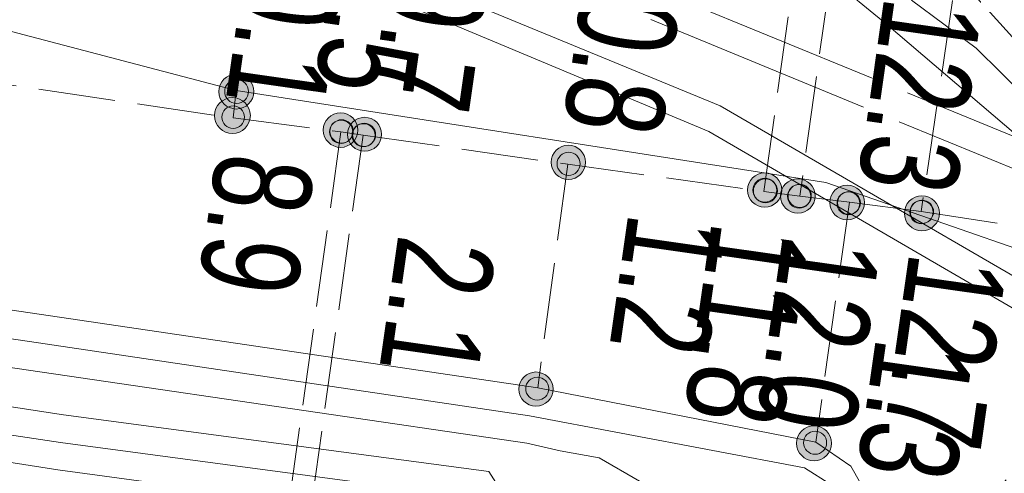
# Model space of a CAD drawing. Header units: metres. Extents: x -740 to 758, y -633 to 854.
# Tile 226 of 256: x -400.98 to -395.64, y 284.18 to 286.64. Entities that reach past the tile are written whole.
import ezdxf

# ---------------------------------------------------------------- set-up
doc = ezdxf.new("R2010")
doc.units = ezdxf.units.M
doc.header["$MEASUREMENT"] = 0
for name, pattern in [('1248_208', [1.456, 1.248, -0.208]), ('416_125', [0.5408, 0.416, -0.1248]), ('832_208', [1.04, 0.832, -0.208])]:
    doc.linetypes.add(name, pattern=pattern)
doc.layers.add('Strom.LOVION', color=7, linetype='Continuous')
doc.layers.add('StromBemass.LOVION', color=7, linetype='Continuous')
doc.styles.add('ERSTELLTER_STIL_1', font='arial.ttf')

msp = doc.modelspace()

# ---------------------------------------------------------------- hatches: boundary and pattern name
at = {"layer": 'StromBemass.LOVION', "linetype": 'Continuous', "lineweight": 13}
for points in [[(-399.7346, 286.1919), (-399.7276, 286.2015), (-399.7219, 286.2119), (-399.7176, 286.223), (-399.7147, 286.2345), (-399.7132, 286.2463), (-399.7133, 286.2581), (-399.7148, 286.2699), (-399.7178, 286.2814), (-399.7222, 286.2924), (-399.7279, 286.3028), (-399.7349, 286.3124), (-399.7431, 286.321), (-399.7523, 286.3286), (-399.7623, 286.3349), (-399.7731, 286.3399), (-399.7844, 286.3436), (-399.7961, 286.3458), (-399.8079, 286.3465), (-399.8198, 286.3457), (-399.8314, 286.3434), (-399.8427, 286.3397), (-399.8534, 286.3346), (-399.8634, 286.3282), (-399.8726, 286.3206), (-399.8807, 286.3119), (-399.8876, 286.3023), (-399.8933, 286.2919), (-399.8976, 286.2808), (-399.9006, 286.2693), (-399.902, 286.2575), (-399.902, 286.2457), (-399.9004, 286.2339), (-399.8975, 286.2224), (-399.8931, 286.2114), (-399.8873, 286.201), (-399.8803, 286.1914), (-399.8721, 286.1828), (-399.863, 286.1752), (-399.8529, 286.1689), (-399.8421, 286.1639), (-399.8308, 286.1602), (-399.8192, 286.158), (-399.8073, 286.1573), (-399.7955, 286.1581), (-399.7838, 286.1604), (-399.7725, 286.1641), (-399.7618, 286.1692), (-399.7518, 286.1756), (-399.7427, 286.1832)], [(-399.7561, 286.2113), (-399.7514, 286.2179), (-399.7475, 286.225), (-399.7446, 286.2326), (-399.7426, 286.2404), (-399.7416, 286.2485), (-399.7416, 286.2566), (-399.7426, 286.2646), (-399.7447, 286.2724), (-399.7477, 286.28), (-399.7516, 286.287), (-399.7564, 286.2936), (-399.762, 286.2995), (-399.7682, 286.3046), (-399.7751, 286.3089), (-399.7824, 286.3124), (-399.7901, 286.3148), (-399.7981, 286.3163), (-399.8062, 286.3168), (-399.8143, 286.3163), (-399.8222, 286.3147), (-399.8299, 286.3122), (-399.8372, 286.3087), (-399.8441, 286.3044), (-399.8503, 286.2992), (-399.8558, 286.2933), (-399.8606, 286.2867), (-399.8644, 286.2796), (-399.8674, 286.272), (-399.8694, 286.2642), (-399.8704, 286.2561), (-399.8704, 286.248), (-399.8693, 286.24), (-399.8673, 286.2322), (-399.8643, 286.2246), (-399.8603, 286.2175), (-399.8556, 286.211), (-399.85, 286.2051), (-399.8437, 286.2), (-399.8369, 286.1957), (-399.8295, 286.1922), (-399.8218, 286.1897), (-399.8139, 286.1883), (-399.8058, 286.1878), (-399.7977, 286.1883), (-399.7897, 286.1899), (-399.782, 286.1924), (-399.7747, 286.1959), (-399.7679, 286.2002), (-399.7617, 286.2054)], [(-399.7536, 286.0603), (-399.7465, 286.0702), (-399.7406, 286.0809), (-399.7362, 286.0923), (-399.7332, 286.1041), (-399.7317, 286.1162), (-399.7317, 286.1284), (-399.7333, 286.1405), (-399.7364, 286.1523), (-399.7409, 286.1636), (-399.7468, 286.1743), (-399.754, 286.1841), (-399.7624, 286.193), (-399.7718, 286.2007), (-399.7821, 286.2072), (-399.7932, 286.2124), (-399.8048, 286.2161), (-399.8168, 286.2184), (-399.8289, 286.2191), (-399.8411, 286.2183), (-399.8531, 286.216), (-399.8647, 286.2122), (-399.8757, 286.2069), (-399.886, 286.2004), (-399.8954, 286.1926), (-399.9037, 286.1836), (-399.9108, 286.1737), (-399.9167, 286.163), (-399.9211, 286.1517), (-399.9241, 286.1399), (-399.9256, 286.1278), (-399.9256, 286.1156), (-399.924, 286.1035), (-399.9209, 286.0917), (-399.9164, 286.0803), (-399.9105, 286.0697), (-399.9033, 286.0598), (-399.8949, 286.051), (-399.8855, 286.0432), (-399.8752, 286.0367), (-399.8641, 286.0315), (-399.8525, 286.0278), (-399.8405, 286.0256), (-399.8283, 286.0248), (-399.8162, 286.0256), (-399.8042, 286.028), (-399.7926, 286.0318), (-399.7816, 286.037), (-399.7713, 286.0436), (-399.7619, 286.0514)], [(-399.7777, 286.0741), (-399.7732, 286.0803), (-399.7695, 286.0871), (-399.7667, 286.0942), (-399.7648, 286.1017), (-399.7639, 286.1093), (-399.7639, 286.117), (-399.7649, 286.1246), (-399.7668, 286.1321), (-399.7697, 286.1392), (-399.7734, 286.1459), (-399.778, 286.1521), (-399.7832, 286.1577), (-399.7892, 286.1626), (-399.7957, 286.1667), (-399.8026, 286.1699), (-399.8099, 286.1723), (-399.8175, 286.1737), (-399.8252, 286.1741), (-399.8328, 286.1736), (-399.8404, 286.1722), (-399.8477, 286.1698), (-399.8546, 286.1665), (-399.8611, 286.1623), (-399.867, 286.1574), (-399.8722, 286.1518), (-399.8767, 286.1456), (-399.8804, 286.1388), (-399.8832, 286.1317), (-399.8851, 286.1242), (-399.886, 286.1166), (-399.886, 286.1089), (-399.885, 286.1013), (-399.8831, 286.0939), (-399.8802, 286.0867), (-399.8765, 286.08), (-399.872, 286.0738), (-399.8667, 286.0682), (-399.8608, 286.0634), (-399.8543, 286.0593), (-399.8473, 286.056), (-399.84, 286.0537), (-399.8324, 286.0522), (-399.8248, 286.0518), (-399.8171, 286.0523), (-399.8096, 286.0538), (-399.8023, 286.0562), (-399.7953, 286.0594), (-399.7889, 286.0636), (-399.7829, 286.0685)], [(-399.7777, 286.0741), (-399.7732, 286.0803), (-399.7695, 286.0871), (-399.7667, 286.0942), (-399.7648, 286.1017), (-399.7639, 286.1093), (-399.7639, 286.117), (-399.7649, 286.1246), (-399.7668, 286.1321), (-399.7697, 286.1392), (-399.7734, 286.1459), (-399.778, 286.1521), (-399.7832, 286.1577), (-399.7892, 286.1626), (-399.7957, 286.1667), (-399.8026, 286.1699), (-399.8099, 286.1723), (-399.8175, 286.1737), (-399.8252, 286.1741), (-399.8328, 286.1736), (-399.8404, 286.1722), (-399.8477, 286.1698), (-399.8546, 286.1665), (-399.8611, 286.1623), (-399.867, 286.1574), (-399.8722, 286.1518), (-399.8767, 286.1456), (-399.8804, 286.1388), (-399.8832, 286.1317), (-399.8851, 286.1242), (-399.886, 286.1166), (-399.886, 286.1089), (-399.885, 286.1013), (-399.8831, 286.0939), (-399.8802, 286.0867), (-399.8765, 286.08), (-399.872, 286.0738), (-399.8667, 286.0682), (-399.8608, 286.0634), (-399.8543, 286.0593), (-399.8473, 286.056), (-399.84, 286.0537), (-399.8324, 286.0522), (-399.8248, 286.0518), (-399.8171, 286.0523), (-399.8096, 286.0538), (-399.8023, 286.0562), (-399.7953, 286.0594), (-399.7889, 286.0636), (-399.7829, 286.0685)], [(-399.17, 285.9835), (-399.1631, 285.993), (-399.1575, 286.0034), (-399.1532, 286.0143), (-399.1503, 286.0258), (-399.1488, 286.0374), (-399.1489, 286.0492), (-399.1504, 286.0609), (-399.1533, 286.0723), (-399.1577, 286.0832), (-399.1634, 286.0935), (-399.1704, 286.103), (-399.1785, 286.1116), (-399.1876, 286.1191), (-399.1975, 286.1253), (-399.2082, 286.1303), (-399.2194, 286.1339), (-399.231, 286.1361), (-399.2427, 286.1368), (-399.2545, 286.136), (-399.266, 286.1338), (-399.2772, 286.1301), (-399.2879, 286.1251), (-399.2978, 286.1187), (-399.3068, 286.1112), (-399.3149, 286.1026), (-399.3218, 286.093), (-399.3274, 286.0827), (-399.3317, 286.0717), (-399.3346, 286.0603), (-399.336, 286.0486), (-399.336, 286.0368), (-399.3345, 286.0252), (-399.3315, 286.0138), (-399.3271, 286.0028), (-399.3214, 285.9925), (-399.3145, 285.983), (-399.3064, 285.9745), (-399.2973, 285.967), (-399.2873, 285.9607), (-399.2767, 285.9557), (-399.2655, 285.9521), (-399.2539, 285.95), (-399.2421, 285.9493), (-399.2304, 285.95), (-399.2188, 285.9523), (-399.2076, 285.956), (-399.197, 285.961), (-399.1871, 285.9674), (-399.178, 285.9749)], [(-399.1911, 285.9937), (-399.1865, 286.0001), (-399.1827, 286.007), (-399.1798, 286.0144), (-399.1778, 286.022), (-399.1769, 286.0299), (-399.1769, 286.0378), (-399.1779, 286.0456), (-399.1799, 286.0533), (-399.1828, 286.0606), (-399.1867, 286.0675), (-399.1913, 286.0739), (-399.1968, 286.0796), (-399.2029, 286.0847), (-399.2096, 286.0889), (-399.2167, 286.0922), (-399.2242, 286.0946), (-399.232, 286.0961), (-399.2399, 286.0966), (-399.2478, 286.096), (-399.2555, 286.0945), (-399.263, 286.0921), (-399.2702, 286.0887), (-399.2768, 286.0844), (-399.2829, 286.0794), (-399.2883, 286.0736), (-399.2929, 286.0672), (-399.2967, 286.0602), (-399.2996, 286.0529), (-399.3015, 286.0452), (-399.3025, 286.0374), (-399.3025, 286.0295), (-399.3015, 286.0216), (-399.2995, 286.014), (-399.2965, 286.0067), (-399.2927, 285.9998), (-399.288, 285.9934), (-399.2826, 285.9876), (-399.2765, 285.9826), (-399.2698, 285.9784), (-399.2627, 285.9751), (-399.2551, 285.9726), (-399.2474, 285.9712), (-399.2395, 285.9707), (-399.2316, 285.9712), (-399.2238, 285.9727), (-399.2163, 285.9752), (-399.2092, 285.9786), (-399.2025, 285.9829), (-399.1965, 285.9879)], [(-399.188, 285.9955), (-399.1834, 286.0019), (-399.1796, 286.0089), (-399.1767, 286.0163), (-399.1747, 286.024), (-399.1737, 286.0319), (-399.1738, 286.0399), (-399.1748, 286.0477), (-399.1768, 286.0554), (-399.1797, 286.0628), (-399.1836, 286.0698), (-399.1883, 286.0762), (-399.1937, 286.082), (-399.1999, 286.087), (-399.2066, 286.0913), (-399.2138, 286.0946), (-399.2214, 286.097), (-399.2292, 286.0985), (-399.2371, 286.099), (-399.2451, 286.0985), (-399.2529, 286.0969), (-399.2604, 286.0945), (-399.2676, 286.0911), (-399.2743, 286.0868), (-399.2804, 286.0817), (-399.2858, 286.0759), (-399.2905, 286.0694), (-399.2943, 286.0625), (-399.2972, 286.055), (-399.2992, 286.0473), (-399.3001, 286.0395), (-399.3001, 286.0315), (-399.2991, 286.0236), (-399.2971, 286.0159), (-399.2941, 286.0085), (-399.2903, 286.0016), (-399.2856, 285.9952), (-399.2801, 285.9894), (-399.274, 285.9843), (-399.2673, 285.9801), (-399.26, 285.9767), (-399.2525, 285.9743), (-399.2447, 285.9728), (-399.2367, 285.9724), (-399.2288, 285.9729), (-399.221, 285.9744), (-399.2134, 285.9769), (-399.2063, 285.9803), (-399.1996, 285.9846), (-399.1934, 285.9897)], [(-399.0407, 285.9614), (-399.0339, 285.9708), (-399.0284, 285.981), (-399.0242, 285.9918), (-399.0213, 286.003), (-399.0199, 286.0145), (-399.0199, 286.0261), (-399.0214, 286.0375), (-399.0243, 286.0487), (-399.0286, 286.0595), (-399.0342, 286.0696), (-399.0411, 286.079), (-399.049, 286.0874), (-399.058, 286.0947), (-399.0678, 286.1009), (-399.0783, 286.1058), (-399.0893, 286.1094), (-399.1007, 286.1115), (-399.1122, 286.1122), (-399.1238, 286.1114), (-399.1352, 286.1092), (-399.1462, 286.1056), (-399.1566, 286.1006), (-399.1664, 286.0944), (-399.1753, 286.087), (-399.1832, 286.0785), (-399.1899, 286.0691), (-399.1955, 286.059), (-399.1997, 286.0482), (-399.2026, 286.037), (-399.204, 286.0255), (-399.2039, 286.0139), (-399.2024, 286.0024), (-399.1995, 285.9912), (-399.1952, 285.9805), (-399.1896, 285.9703), (-399.1828, 285.961), (-399.1748, 285.9526), (-399.1659, 285.9452), (-399.1561, 285.939), (-399.1456, 285.9341), (-399.1346, 285.9306), (-399.1232, 285.9285), (-399.1116, 285.9278), (-399.1001, 285.9285), (-399.0887, 285.9307), (-399.0777, 285.9344), (-399.0673, 285.9393), (-399.0575, 285.9456), (-399.0486, 285.953)], [(-399.0698, 285.9759), (-399.0652, 285.9822), (-399.0615, 285.9891), (-399.0586, 285.9963), (-399.0567, 286.0039), (-399.0558, 286.0117), (-399.0558, 286.0195), (-399.0568, 286.0273), (-399.0588, 286.0348), (-399.0617, 286.0421), (-399.0655, 286.0489), (-399.0701, 286.0552), (-399.0754, 286.0609), (-399.0815, 286.0659), (-399.0881, 286.07), (-399.0952, 286.0734), (-399.1026, 286.0757), (-399.1103, 286.0772), (-399.1181, 286.0777), (-399.1259, 286.0771), (-399.1336, 286.0756), (-399.141, 286.0732), (-399.1481, 286.0699), (-399.1547, 286.0656), (-399.1607, 286.0606), (-399.166, 286.0549), (-399.1706, 286.0486), (-399.1743, 286.0417), (-399.1772, 286.0344), (-399.1791, 286.0269), (-399.1801, 286.0191), (-399.18, 286.0113), (-399.179, 286.0035), (-399.1771, 285.996), (-399.1742, 285.9887), (-399.1704, 285.9819), (-399.1658, 285.9756), (-399.1604, 285.9699), (-399.1543, 285.9649), (-399.1477, 285.9607), (-399.1406, 285.9574), (-399.1332, 285.955), (-399.1255, 285.9536), (-399.1177, 285.9531), (-399.1099, 285.9537), (-399.1022, 285.9551), (-399.0948, 285.9576), (-399.0877, 285.9609), (-399.0812, 285.9651), (-399.0751, 285.9701)], [(-399.0666, 285.9776), (-399.062, 285.984), (-399.0582, 285.9909), (-399.0554, 285.9982), (-399.0534, 286.0059), (-399.0525, 286.0137), (-399.0525, 286.0216), (-399.0535, 286.0294), (-399.0555, 286.037), (-399.0584, 286.0444), (-399.0622, 286.0513), (-399.0669, 286.0576), (-399.0723, 286.0634), (-399.0784, 286.0684), (-399.0851, 286.0726), (-399.0922, 286.0759), (-399.0997, 286.0783), (-399.1075, 286.0798), (-399.1154, 286.0802), (-399.1232, 286.0797), (-399.131, 286.0782), (-399.1385, 286.0758), (-399.1456, 286.0724), (-399.1522, 286.0681), (-399.1583, 286.0631), (-399.1637, 286.0573), (-399.1683, 286.0509), (-399.1721, 286.044), (-399.1749, 286.0367), (-399.1769, 286.029), (-399.1778, 286.0212), (-399.1778, 286.0133), (-399.1768, 286.0055), (-399.1748, 285.9978), (-399.1719, 285.9905), (-399.1681, 285.9836), (-399.1634, 285.9773), (-399.158, 285.9715), (-399.1519, 285.9665), (-399.1452, 285.9623), (-399.1381, 285.959), (-399.1306, 285.9566), (-399.1228, 285.9551), (-399.1149, 285.9546), (-399.1071, 285.9552), (-399.0993, 285.9567), (-399.0918, 285.9591), (-399.0847, 285.9625), (-399.0781, 285.9668), (-399.072, 285.9718)], [(-397.9357, 285.8089), (-397.9289, 285.8184), (-397.9233, 285.8287), (-397.919, 285.8396), (-397.9161, 285.8509), (-397.9147, 285.8625), (-397.9147, 285.8742), (-397.9162, 285.8858), (-397.9192, 285.8971), (-397.9235, 285.908), (-397.9292, 285.9182), (-397.9361, 285.9276), (-397.9441, 285.9361), (-397.9532, 285.9436), (-397.9631, 285.9498), (-397.9736, 285.9547), (-397.9848, 285.9583), (-397.9963, 285.9605), (-398.0079, 285.9612), (-398.0196, 285.9604), (-398.0311, 285.9582), (-398.0422, 285.9545), (-398.0528, 285.9495), (-398.0626, 285.9432), (-398.0716, 285.9357), (-398.0796, 285.9272), (-398.0864, 285.9177), (-398.092, 285.9074), (-398.0963, 285.8965), (-398.0991, 285.8852), (-398.1006, 285.8736), (-398.1005, 285.8619), (-398.099, 285.8503), (-398.0961, 285.839), (-398.0918, 285.8281), (-398.0861, 285.8179), (-398.0792, 285.8085), (-398.0712, 285.8), (-398.0621, 285.7926), (-398.0522, 285.7863), (-398.0416, 285.7814), (-398.0305, 285.7778), (-398.019, 285.7757), (-398.0073, 285.775), (-397.9957, 285.7757), (-397.9842, 285.778), (-397.9731, 285.7816), (-397.9625, 285.7866), (-397.9527, 285.7929), (-397.9437, 285.8004)], [(-397.9577, 285.82), (-397.953, 285.8264), (-397.9493, 285.8333), (-397.9464, 285.8406), (-397.9445, 285.8483), (-397.9435, 285.8561), (-397.9435, 285.864), (-397.9445, 285.8718), (-397.9465, 285.8795), (-397.9494, 285.8868), (-397.9533, 285.8937), (-397.9579, 285.9), (-397.9633, 285.9058), (-397.9694, 285.9108), (-397.9761, 285.915), (-397.9832, 285.9183), (-397.9908, 285.9207), (-397.9985, 285.9222), (-398.0064, 285.9227), (-398.0142, 285.9221), (-398.022, 285.9206), (-398.0295, 285.9182), (-398.0366, 285.9148), (-398.0433, 285.9105), (-398.0493, 285.9055), (-398.0547, 285.8997), (-398.0593, 285.8933), (-398.0631, 285.8864), (-398.066, 285.8791), (-398.0679, 285.8714), (-398.0689, 285.8636), (-398.0688, 285.8557), (-398.0678, 285.8479), (-398.0658, 285.8403), (-398.0629, 285.8329), (-398.0591, 285.826), (-398.0544, 285.8197), (-398.049, 285.8139), (-398.0429, 285.8089), (-398.0363, 285.8047), (-398.0291, 285.8014), (-398.0216, 285.799), (-398.0138, 285.7975), (-398.006, 285.7971), (-397.9981, 285.7976), (-397.9904, 285.7991), (-397.9829, 285.8015), (-397.9757, 285.8049), (-397.9691, 285.8092), (-397.963, 285.8142)], [(-397.9577, 285.82), (-397.953, 285.8264), (-397.9493, 285.8333), (-397.9464, 285.8406), (-397.9445, 285.8483), (-397.9435, 285.8561), (-397.9435, 285.864), (-397.9445, 285.8718), (-397.9465, 285.8795), (-397.9494, 285.8868), (-397.9533, 285.8937), (-397.9579, 285.9), (-397.9633, 285.9058), (-397.9694, 285.9108), (-397.9761, 285.915), (-397.9832, 285.9183), (-397.9908, 285.9207), (-397.9985, 285.9222), (-398.0064, 285.9227), (-398.0142, 285.9221), (-398.022, 285.9206), (-398.0295, 285.9182), (-398.0366, 285.9148), (-398.0433, 285.9105), (-398.0493, 285.9055), (-398.0547, 285.8997), (-398.0593, 285.8933), (-398.0631, 285.8864), (-398.066, 285.8791), (-398.0679, 285.8714), (-398.0689, 285.8636), (-398.0688, 285.8557), (-398.0678, 285.8479), (-398.0658, 285.8403), (-398.0629, 285.8329), (-398.0591, 285.826), (-398.0544, 285.8197), (-398.049, 285.8139), (-398.0429, 285.8089), (-398.0363, 285.8047), (-398.0291, 285.8014), (-398.0216, 285.799), (-398.0138, 285.7975), (-398.006, 285.7971), (-397.9981, 285.7976), (-397.9904, 285.7991), (-397.9829, 285.8015), (-397.9757, 285.8049), (-397.9691, 285.8092), (-397.963, 285.8142)], [(-396.8714, 285.6581), (-396.8646, 285.6676), (-396.859, 285.6778), (-396.8547, 285.6887), (-396.8519, 285.7001), (-396.8504, 285.7117), (-396.8505, 285.7234), (-396.852, 285.735), (-396.8549, 285.7463), (-396.8593, 285.7571), (-396.8649, 285.7674), (-396.8718, 285.7768), (-396.8799, 285.7853), (-396.8889, 285.7927), (-396.8988, 285.799), (-396.9094, 285.8039), (-396.9205, 285.8075), (-396.932, 285.8097), (-396.9437, 285.8104), (-396.9554, 285.8096), (-396.9668, 285.8074), (-396.978, 285.8037), (-396.9885, 285.7987), (-396.9984, 285.7924), (-397.0074, 285.7849), (-397.0153, 285.7764), (-397.0222, 285.7669), (-397.0278, 285.7566), (-397.0321, 285.7457), (-397.0349, 285.7344), (-397.0364, 285.7228), (-397.0363, 285.7111), (-397.0348, 285.6995), (-397.0319, 285.6882), (-397.0275, 285.6773), (-397.0219, 285.6671), (-397.015, 285.6576), (-397.0069, 285.6491), (-396.9979, 285.6417), (-396.988, 285.6355), (-396.9774, 285.6305), (-396.9663, 285.6269), (-396.9548, 285.6248), (-396.9431, 285.6241), (-396.9314, 285.6249), (-396.9199, 285.6271), (-396.9088, 285.6307), (-396.8983, 285.6358), (-396.8884, 285.6421), (-396.8794, 285.6495)], [(-396.8922, 285.6754), (-396.8875, 285.682), (-396.8835, 285.6891), (-396.8806, 285.6967), (-396.8786, 285.7047), (-396.8776, 285.7128), (-396.8776, 285.7209), (-396.8786, 285.729), (-396.8807, 285.7369), (-396.8837, 285.7445), (-396.8877, 285.7517), (-396.8925, 285.7583), (-396.8981, 285.7642), (-396.9044, 285.7694), (-396.9113, 285.7737), (-396.9187, 285.7772), (-396.9265, 285.7797), (-396.9345, 285.7812), (-396.9427, 285.7817), (-396.9508, 285.7811), (-396.9589, 285.7796), (-396.9666, 285.777), (-396.974, 285.7735), (-396.9809, 285.7691), (-396.9871, 285.7639), (-396.9927, 285.7579), (-396.9975, 285.7513), (-397.0014, 285.7441), (-397.0044, 285.7365), (-397.0064, 285.7286), (-397.0074, 285.7205), (-397.0074, 285.7124), (-397.0063, 285.7043), (-397.0043, 285.6964), (-397.0012, 285.6888), (-396.9973, 285.6816), (-396.9925, 285.675), (-396.9868, 285.6691), (-396.9805, 285.6639), (-396.9736, 285.6596), (-396.9662, 285.6561), (-396.9584, 285.6536), (-396.9504, 285.6521), (-396.9423, 285.6516), (-396.9341, 285.6522), (-396.9261, 285.6537), (-396.9183, 285.6563), (-396.911, 285.6598), (-396.9041, 285.6642), (-396.8978, 285.6694)], [(-396.8894, 285.6718), (-396.8846, 285.6784), (-396.8807, 285.6856), (-396.8777, 285.6932), (-396.8757, 285.7011), (-396.8747, 285.7092), (-396.8747, 285.7174), (-396.8758, 285.7254), (-396.8778, 285.7333), (-396.8808, 285.7409), (-396.8848, 285.7481), (-396.8896, 285.7547), (-396.8952, 285.7606), (-396.9015, 285.7658), (-396.9084, 285.7701), (-396.9158, 285.7736), (-396.9236, 285.7761), (-396.9316, 285.7776), (-396.9398, 285.7781), (-396.9479, 285.7775), (-396.9559, 285.776), (-396.9637, 285.7734), (-396.971, 285.7699), (-396.9779, 285.7655), (-396.9842, 285.7603), (-396.9898, 285.7543), (-396.9945, 285.7477), (-396.9984, 285.7405), (-397.0014, 285.7329), (-397.0034, 285.725), (-397.0044, 285.7169), (-397.0044, 285.7088), (-397.0034, 285.7007), (-397.0013, 285.6928), (-396.9983, 285.6852), (-396.9943, 285.6781), (-396.9895, 285.6715), (-396.9839, 285.6655), (-396.9776, 285.6604), (-396.9707, 285.656), (-396.9633, 285.6526), (-396.9555, 285.6501), (-396.9475, 285.6486), (-396.9393, 285.6481), (-396.9312, 285.6486), (-396.9232, 285.6502), (-396.9154, 285.6527), (-396.9081, 285.6562), (-396.9012, 285.6606), (-396.8949, 285.6658)], [(-396.6912, 285.6258), (-396.6843, 285.6353), (-396.6787, 285.6456), (-396.6744, 285.6566), (-396.6715, 285.668), (-396.6701, 285.6797), (-396.6701, 285.6915), (-396.6716, 285.7031), (-396.6746, 285.7145), (-396.679, 285.7255), (-396.6847, 285.7358), (-396.6916, 285.7453), (-396.6997, 285.7538), (-396.7088, 285.7613), (-396.7188, 285.7676), (-396.7294, 285.7725), (-396.7406, 285.7761), (-396.7522, 285.7783), (-396.7639, 285.779), (-396.7757, 285.7782), (-396.7873, 285.776), (-396.7984, 285.7723), (-396.8091, 285.7673), (-396.819, 285.7609), (-396.828, 285.7534), (-396.8361, 285.7448), (-396.843, 285.7353), (-396.8486, 285.7249), (-396.8529, 285.714), (-396.8558, 285.7025), (-396.8572, 285.6909), (-396.8572, 285.6791), (-396.8557, 285.6674), (-396.8527, 285.656), (-396.8483, 285.6451), (-396.8426, 285.6348), (-396.8357, 285.6253), (-396.8276, 285.6167), (-396.8185, 285.6093), (-396.8085, 285.603), (-396.7979, 285.598), (-396.7867, 285.5944), (-396.7751, 285.5922), (-396.7633, 285.5915), (-396.7516, 285.5923), (-396.74, 285.5946), (-396.7289, 285.5982), (-396.7182, 285.6033), (-396.7083, 285.6096), (-396.6993, 285.6172)], [(-396.7073, 285.6431), (-396.7026, 285.6496), (-396.6988, 285.6566), (-396.6959, 285.6641), (-396.6939, 285.6718), (-396.693, 285.6797), (-396.693, 285.6877), (-396.694, 285.6957), (-396.696, 285.7034), (-396.699, 285.7108), (-396.7029, 285.7178), (-396.7076, 285.7242), (-396.7131, 285.73), (-396.7192, 285.7351), (-396.726, 285.7394), (-396.7332, 285.7428), (-396.7408, 285.7452), (-396.7487, 285.7467), (-396.7567, 285.7471), (-396.7646, 285.7466), (-396.7725, 285.7451), (-396.7801, 285.7426), (-396.7873, 285.7392), (-396.794, 285.7349), (-396.8002, 285.7298), (-396.8056, 285.7239), (-396.8103, 285.7174), (-396.8141, 285.7104), (-396.817, 285.703), (-396.819, 285.6952), (-396.82, 285.6873), (-396.8199, 285.6793), (-396.8189, 285.6714), (-396.8169, 285.6637), (-396.8139, 285.6563), (-396.8101, 285.6493), (-396.8053, 285.6428), (-396.7999, 285.637), (-396.7937, 285.6319), (-396.7869, 285.6277), (-396.7797, 285.6243), (-396.7721, 285.6219), (-396.7642, 285.6204), (-396.7563, 285.6199), (-396.7483, 285.6204), (-396.7404, 285.622), (-396.7329, 285.6245), (-396.7256, 285.6279), (-396.7189, 285.6322), (-396.7128, 285.6373)], [(-396.7051, 285.6456), (-396.7005, 285.652), (-396.6967, 285.659), (-396.6938, 285.6663), (-396.6919, 285.674), (-396.6909, 285.6818), (-396.6909, 285.6897), (-396.6919, 285.6976), (-396.6939, 285.7052), (-396.6969, 285.7125), (-396.7007, 285.7195), (-396.7054, 285.7258), (-396.7108, 285.7316), (-396.7169, 285.7366), (-396.7236, 285.7408), (-396.7307, 285.7441), (-396.7383, 285.7466), (-396.746, 285.748), (-396.7539, 285.7485), (-396.7618, 285.748), (-396.7695, 285.7465), (-396.7771, 285.744), (-396.7842, 285.7406), (-396.7909, 285.7364), (-396.7969, 285.7313), (-396.8023, 285.7255), (-396.8069, 285.7191), (-396.8107, 285.7122), (-396.8136, 285.7048), (-396.8155, 285.6972), (-396.8165, 285.6893), (-396.8165, 285.6814), (-396.8155, 285.6736), (-396.8135, 285.6659), (-396.8105, 285.6586), (-396.8067, 285.6517), (-396.8021, 285.6453), (-396.7966, 285.6396), (-396.7905, 285.6346), (-396.7838, 285.6303), (-396.7767, 285.627), (-396.7692, 285.6246), (-396.7614, 285.6231), (-396.7535, 285.6227), (-396.7456, 285.6232), (-396.7379, 285.6247), (-396.7304, 285.6271), (-396.7232, 285.6305), (-396.7166, 285.6348), (-396.7105, 285.6398)], [(-396.4233, 285.5898), (-396.4164, 285.5994), (-396.4107, 285.6098), (-396.4064, 285.6209), (-396.4034, 285.6324), (-396.402, 285.6442), (-396.402, 285.656), (-396.4036, 285.6678), (-396.4065, 285.6793), (-396.411, 285.6903), (-396.4167, 285.7007), (-396.4237, 285.7103), (-396.4319, 285.7189), (-396.441, 285.7264), (-396.4511, 285.7328), (-396.4618, 285.7378), (-396.4731, 285.7414), (-396.4848, 285.7436), (-396.4966, 285.7443), (-396.5085, 285.7435), (-396.5201, 285.7413), (-396.5314, 285.7376), (-396.5421, 285.7325), (-396.5521, 285.7261), (-396.5613, 285.7185), (-396.5694, 285.7098), (-396.5763, 285.7002), (-396.582, 285.6898), (-396.5863, 285.6787), (-396.5892, 285.6672), (-396.5907, 285.6554), (-396.5906, 285.6436), (-396.5891, 285.6318), (-396.5861, 285.6203), (-396.5817, 285.6093), (-396.576, 285.5989), (-396.569, 285.5893), (-396.5608, 285.5807), (-396.5516, 285.5732), (-396.5416, 285.5668), (-396.5308, 285.5618), (-396.5195, 285.5582), (-396.5079, 285.556), (-396.496, 285.5553), (-396.4842, 285.5561), (-396.4725, 285.5583), (-396.4613, 285.562), (-396.4505, 285.5671), (-396.4405, 285.5735), (-396.4314, 285.5811)], [(-396.4415, 285.6062), (-396.4369, 285.6125), (-396.4332, 285.6193), (-396.4304, 285.6266), (-396.4285, 285.6341), (-396.4275, 285.6419), (-396.4275, 285.6496), (-396.4285, 285.6574), (-396.4305, 285.6649), (-396.4334, 285.6721), (-396.4371, 285.6789), (-396.4417, 285.6852), (-396.4471, 285.6909), (-396.4531, 285.6958), (-396.4597, 285.7), (-396.4667, 285.7032), (-396.4741, 285.7056), (-396.4818, 285.7071), (-396.4896, 285.7075), (-396.4973, 285.707), (-396.505, 285.7055), (-396.5124, 285.7031), (-396.5194, 285.6998), (-396.5259, 285.6956), (-396.5319, 285.6906), (-396.5372, 285.6849), (-396.5418, 285.6786), (-396.5455, 285.6718), (-396.5484, 285.6645), (-396.5503, 285.657), (-396.5512, 285.6492), (-396.5512, 285.6415), (-396.5502, 285.6337), (-396.5482, 285.6262), (-396.5453, 285.619), (-396.5416, 285.6122), (-396.537, 285.6059), (-396.5316, 285.6002), (-396.5256, 285.5953), (-396.519, 285.5912), (-396.512, 285.5879), (-396.5046, 285.5855), (-396.4969, 285.584), (-396.4892, 285.5836), (-396.4814, 285.5841), (-396.4738, 285.5856), (-396.4664, 285.588), (-396.4593, 285.5913), (-396.4528, 285.5955), (-396.4468, 285.6005)], [(-396.4389, 285.6086), (-396.4344, 285.6149), (-396.4307, 285.6217), (-396.4279, 285.6289), (-396.426, 285.6363), (-396.425, 285.644), (-396.4251, 285.6517), (-396.4261, 285.6594), (-396.428, 285.6669), (-396.4309, 285.6741), (-396.4346, 285.6808), (-396.4392, 285.6871), (-396.4445, 285.6927), (-396.4505, 285.6976), (-396.457, 285.7017), (-396.464, 285.705), (-396.4714, 285.7073), (-396.479, 285.7088), (-396.4867, 285.7092), (-396.4944, 285.7087), (-396.502, 285.7073), (-396.5093, 285.7048), (-396.5163, 285.7015), (-396.5228, 285.6974), (-396.5288, 285.6924), (-396.534, 285.6868), (-396.5386, 285.6805), (-396.5423, 285.6737), (-396.5451, 285.6665), (-396.547, 285.659), (-396.5479, 285.6514), (-396.5479, 285.6436), (-396.5469, 285.636), (-396.545, 285.6285), (-396.5421, 285.6213), (-396.5383, 285.6145), (-396.5338, 285.6083), (-396.5285, 285.6027), (-396.5225, 285.5978), (-396.516, 285.5936), (-396.509, 285.5904), (-396.5016, 285.588), (-396.494, 285.5866), (-396.4863, 285.5861), (-396.4786, 285.5866), (-396.471, 285.5881), (-396.4636, 285.5905), (-396.4567, 285.5938), (-396.4501, 285.598), (-396.4442, 285.6029)], [(-396.0178, 285.5312), (-396.0108, 285.5409), (-396.0051, 285.5514), (-396.0007, 285.5625), (-395.9978, 285.5741), (-395.9963, 285.5859), (-395.9964, 285.5979), (-395.9979, 285.6097), (-396.0009, 285.6213), (-396.0054, 285.6324), (-396.0111, 285.6428), (-396.0182, 285.6524), (-396.0264, 285.6611), (-396.0356, 285.6687), (-396.0457, 285.6751), (-396.0566, 285.6801), (-396.0679, 285.6838), (-396.0797, 285.686), (-396.0916, 285.6867), (-396.1035, 285.6859), (-396.1152, 285.6836), (-396.1266, 285.6799), (-396.1374, 285.6748), (-396.1475, 285.6684), (-396.1566, 285.6607), (-396.1648, 285.652), (-396.1718, 285.6423), (-396.1775, 285.6318), (-396.1819, 285.6207), (-396.1848, 285.6091), (-396.1862, 285.5972), (-396.1862, 285.5853), (-396.1847, 285.5735), (-396.1817, 285.5619), (-396.1772, 285.5508), (-396.1714, 285.5404), (-396.1644, 285.5307), (-396.1562, 285.522), (-396.147, 285.5144), (-396.1369, 285.5081), (-396.126, 285.503), (-396.1147, 285.4994), (-396.1029, 285.4972), (-396.091, 285.4965), (-396.0791, 285.4972), (-396.0673, 285.4995), (-396.056, 285.5032), (-396.0452, 285.5084), (-396.0351, 285.5148), (-396.026, 285.5224)], [(-396.0447, 285.5572), (-396.0401, 285.5637), (-396.0363, 285.5707), (-396.0334, 285.5781), (-396.0314, 285.5858), (-396.0305, 285.5937), (-396.0305, 285.6016), (-396.0315, 285.6095), (-396.0335, 285.6172), (-396.0365, 285.6246), (-396.0403, 285.6315), (-396.045, 285.6379), (-396.0505, 285.6437), (-396.0566, 285.6488), (-396.0633, 285.653), (-396.0705, 285.6564), (-396.0781, 285.6588), (-396.0859, 285.6603), (-396.0938, 285.6607), (-396.1018, 285.6602), (-396.1096, 285.6587), (-396.1171, 285.6562), (-396.1243, 285.6528), (-396.131, 285.6485), (-396.1371, 285.6434), (-396.1425, 285.6376), (-396.1472, 285.6312), (-396.151, 285.6242), (-396.1539, 285.6168), (-396.1559, 285.6091), (-396.1568, 285.6012), (-396.1568, 285.5932), (-396.1558, 285.5854), (-396.1538, 285.5777), (-396.1508, 285.5703), (-396.147, 285.5633), (-396.1423, 285.5569), (-396.1368, 285.5511), (-396.1307, 285.5461), (-396.124, 285.5419), (-396.1168, 285.5385), (-396.1092, 285.5361), (-396.1014, 285.5346), (-396.0934, 285.5341), (-396.0855, 285.5346), (-396.0777, 285.5362), (-396.0702, 285.5386), (-396.063, 285.542), (-396.0563, 285.5463), (-396.0502, 285.5514)], [(-396.0422, 285.5597), (-396.0376, 285.5661), (-396.0338, 285.573), (-396.0309, 285.5803), (-396.029, 285.588), (-396.028, 285.5958), (-396.0281, 285.6037), (-396.0291, 285.6115), (-396.0311, 285.6192), (-396.034, 285.6265), (-396.0378, 285.6334), (-396.0425, 285.6398), (-396.0479, 285.6455), (-396.054, 285.6505), (-396.0607, 285.6547), (-396.0678, 285.6581), (-396.0753, 285.6605), (-396.0831, 285.662), (-396.091, 285.6624), (-396.0989, 285.6619), (-396.1066, 285.6604), (-396.1141, 285.6579), (-396.1212, 285.6546), (-396.1279, 285.6503), (-396.134, 285.6453), (-396.1393, 285.6395), (-396.144, 285.6331), (-396.1477, 285.6261), (-396.1506, 285.6188), (-396.1526, 285.6111), (-396.1535, 285.6033), (-396.1535, 285.5954), (-396.1525, 285.5876), (-396.1505, 285.5799), (-396.1476, 285.5726), (-396.1437, 285.5657), (-396.1391, 285.5593), (-396.1337, 285.5536), (-396.1276, 285.5486), (-396.1209, 285.5444), (-396.1137, 285.541), (-396.1062, 285.5386), (-396.0985, 285.5372), (-396.0906, 285.5367), (-396.0827, 285.5372), (-396.075, 285.5387), (-396.0675, 285.5412), (-396.0603, 285.5446), (-396.0537, 285.5488), (-396.0476, 285.5539)], [(-398.1116, 284.5782), (-398.1048, 284.5877), (-398.0992, 284.5979), (-398.095, 284.6088), (-398.0921, 284.6201), (-398.0907, 284.6316), (-398.0907, 284.6433), (-398.0922, 284.6549), (-398.0952, 284.6662), (-398.0995, 284.677), (-398.1051, 284.6872), (-398.112, 284.6966), (-398.12, 284.7051), (-398.129, 284.7125), (-398.1389, 284.7187), (-398.1495, 284.7237), (-398.1606, 284.7272), (-398.1721, 284.7294), (-398.1837, 284.7301), (-398.1953, 284.7293), (-398.2068, 284.7271), (-398.2179, 284.7234), (-398.2284, 284.7184), (-398.2382, 284.7121), (-398.2472, 284.7047), (-398.2552, 284.6962), (-398.262, 284.6867), (-398.2676, 284.6765), (-398.2718, 284.6656), (-398.2747, 284.6543), (-398.2761, 284.6427), (-398.2761, 284.631), (-398.2746, 284.6195), (-398.2717, 284.6082), (-398.2673, 284.5974), (-398.2617, 284.5872), (-398.2548, 284.5777), (-398.2468, 284.5693), (-398.2378, 284.5619), (-398.2279, 284.5556), (-398.2173, 284.5507), (-398.2062, 284.5471), (-398.1947, 284.545), (-398.1831, 284.5443), (-398.1715, 284.5451), (-398.16, 284.5473), (-398.1489, 284.5509), (-398.1384, 284.5559), (-398.1286, 284.5622), (-398.1196, 284.5697)], [(-398.1283, 284.6001), (-398.1237, 284.6064), (-398.12, 284.6133), (-398.1171, 284.6206), (-398.1152, 284.6282), (-398.1142, 284.636), (-398.1143, 284.6438), (-398.1153, 284.6516), (-398.1172, 284.6592), (-398.1202, 284.6664), (-398.124, 284.6733), (-398.1286, 284.6796), (-398.134, 284.6853), (-398.14, 284.6903), (-398.1466, 284.6945), (-398.1537, 284.6978), (-398.1612, 284.7002), (-398.1689, 284.7016), (-398.1767, 284.7021), (-398.1846, 284.7016), (-398.1922, 284.7001), (-398.1997, 284.6976), (-398.2068, 284.6943), (-398.2134, 284.69), (-398.2194, 284.685), (-398.2247, 284.6793), (-398.2293, 284.6729), (-398.2331, 284.6661), (-398.2359, 284.6588), (-398.2379, 284.6512), (-398.2388, 284.6434), (-398.2388, 284.6356), (-398.2378, 284.6278), (-398.2358, 284.6202), (-398.2329, 284.6129), (-398.2291, 284.6061), (-398.2245, 284.5998), (-398.2191, 284.5941), (-398.213, 284.5891), (-398.2064, 284.5849), (-398.1993, 284.5816), (-398.1919, 284.5792), (-398.1842, 284.5777), (-398.1763, 284.5773), (-398.1685, 284.5778), (-398.1608, 284.5793), (-398.1534, 284.5817), (-398.1463, 284.5851), (-398.1397, 284.5893), (-398.1337, 284.5943)], [(-396.6028, 284.2831), (-396.5958, 284.2927), (-396.5901, 284.3031), (-396.5858, 284.3142), (-396.5829, 284.3257), (-396.5814, 284.3375), (-396.5815, 284.3494), (-396.583, 284.3612), (-396.586, 284.3727), (-396.5904, 284.3837), (-396.5962, 284.3941), (-396.6032, 284.4037), (-396.6113, 284.4124), (-396.6205, 284.4199), (-396.6306, 284.4263), (-396.6413, 284.4313), (-396.6527, 284.4349), (-396.6643, 284.4371), (-396.6762, 284.4378), (-396.6881, 284.437), (-396.6997, 284.4348), (-396.711, 284.4311), (-396.7218, 284.426), (-396.7318, 284.4196), (-396.7409, 284.412), (-396.749, 284.4033), (-396.756, 284.3936), (-396.7617, 284.3832), (-396.766, 284.3721), (-396.7689, 284.3606), (-396.7704, 284.3488), (-396.7704, 284.3369), (-396.7688, 284.3251), (-396.7658, 284.3136), (-396.7614, 284.3026), (-396.7557, 284.2922), (-396.7486, 284.2826), (-396.7405, 284.274), (-396.7313, 284.2664), (-396.7212, 284.2601), (-396.7105, 284.255), (-396.6992, 284.2514), (-396.6875, 284.2492), (-396.6756, 284.2485), (-396.6637, 284.2493), (-396.6521, 284.2516), (-396.6408, 284.2553), (-396.63, 284.2604), (-396.62, 284.2668), (-396.6109, 284.2744)], [(-396.6218, 284.3063), (-396.6172, 284.3127), (-396.6134, 284.3196), (-396.6106, 284.3269), (-396.6086, 284.3345), (-396.6077, 284.3423), (-396.6077, 284.3501), (-396.6087, 284.3579), (-396.6107, 284.3655), (-396.6136, 284.3728), (-396.6174, 284.3796), (-396.622, 284.386), (-396.6274, 284.3917), (-396.6335, 284.3967), (-396.6401, 284.4008), (-396.6472, 284.4042), (-396.6547, 284.4066), (-396.6624, 284.408), (-396.6702, 284.4085), (-396.6781, 284.408), (-396.6858, 284.4065), (-396.6932, 284.404), (-396.7003, 284.4006), (-396.7069, 284.3964), (-396.7129, 284.3914), (-396.7183, 284.3857), (-396.7229, 284.3793), (-396.7266, 284.3724), (-396.7295, 284.3651), (-396.7314, 284.3575), (-396.7324, 284.3497), (-396.7324, 284.3419), (-396.7313, 284.3341), (-396.7294, 284.3265), (-396.7265, 284.3192), (-396.7227, 284.3124), (-396.718, 284.306), (-396.7126, 284.3003), (-396.7066, 284.2953), (-396.6999, 284.2912), (-396.6928, 284.2879), (-396.6854, 284.2854), (-396.6777, 284.284), (-396.6698, 284.2835), (-396.662, 284.2841), (-396.6543, 284.2855), (-396.6468, 284.288), (-396.6398, 284.2914), (-396.6331, 284.2956), (-396.6271, 284.3006)]]:
    msp.add_hatch(color=7, dxfattribs=at).paths.add_polyline_path(points)

# ---------------------------------------------------------------- linework, layer by layer
at = {"layer": 'Strom.LOVION', "color": 1, "linetype": '1248_208', "lineweight": 18}
for points in [[(-413.5716, 291.5922), (-411.0201, 291.1914), (-409.8365, 291.0264), (-408.3608, 290.5943), (-406.1957, 290.2149), (-403.4189, 289.1711), (-402.9011, 289.0149), (-392.8005, 284.8597), (-390.8401, 283.2485), (-390.0487, 282.4096), (-389.3899, 281.8681), (-388.9807, 281.6126), (-388.8843, 281.5333), (-388.3769, 281.3317), (-387.2232, 280.8682), (-383.9379, 279.4604), (-383.8518, 279.3358), (-383.4188, 277.9299), (-383.3435, 276.2525), (-383.659, 270.5617)], [(-413.6026, 291.4562), (-411.0644, 291.0393), (-409.8676, 290.8903), (-408.3919, 290.4583), (-406.2107, 290.0656), (-403.4631, 289.019), (-402.9454, 288.8628), (-392.8901, 284.7179), (-392.3627, 284.3114), (-390.9486, 283.1492), (-390.1412, 282.2971), (-389.4824, 281.7556), (-389.0703, 281.4708), (-388.9446, 281.3944), (-388.4372, 281.1928), (-388.0366, 281.0251), (-387.2675, 280.7161), (-383.9793, 279.279), (-383.5623, 277.8863), (-383.4927, 276.2675), (-383.8082, 270.5767)]]:
    msp.add_lwpolyline(points, dxfattribs=at)
at = {"layer": 'Strom.LOVION', "color": 1, "linetype": 'Continuous', "lineweight": 18}
for points in [[(-406.6619, 289.8442), (-406.286, 289.7775), (-403.9044, 287.3355), (-399.809, 286.2582), (-396.6124, 285.7579), (-394.8532, 285.1467), (-394.6339, 285.0203), (-394.5743, 284.8636), (-394.854, 284.0974), (-396.4839, 280.9676), (-396.5995, 280.3357), (-396.6277, 280.1704), (-391.4729, 271.7337), (-391.2847, 271.4713), (-390.0028, 269.3947), (-389.5529, 269.0249), (-389.092, 268.9961)], [(-402.9896, 288.7107), (-397.4954, 287.5336), (-397.2818, 287.4658), (-396.0639, 286.9494), (-395.8607, 286.8363), (-394.4358, 285.2614), (-394.3876, 285.2218), (-394.2626, 284.8498), (-394.6055, 283.9739), (-396.1958, 280.8924), (-396.2907, 280.3511), (-396.3085, 280.2311), (-391.2076, 271.8926), (-389.7726, 269.6093), (-389.4191, 269.3188), (-389.0781, 269.3078)], [(-402.7532, 288.4087), (-397.6981, 287.1887), (-396.588, 286.8686), (-396.2827, 286.6177), (-394.6218, 285.1989), (-394.4961, 285.1225), (-394.425, 284.8486), (-394.7312, 284.0503), (-396.3479, 280.9366), (-396.437, 280.3368), (-396.4681, 280.2007), (-391.3322, 271.8065), (-391.1572, 271.5281), (-389.8811, 269.5101), (-389.4794, 269.1799), (-389.077, 269.1453)], [(-389.1819, 267.3469), (-390.1784, 267.4121), (-391.2551, 268.2969), (-392.413, 270.164), (-392.7916, 271.0136), (-397.8253, 279.27), (-398.3021, 280.0657), (-397.9669, 282.0788), (-397.8393, 282.8893), (-397.8829, 283.0328), (-398.529, 284.0484), (-400.7601, 284.3475), (-405.0496, 284.9921), (-408.3341, 285.4838), (-409.9258, 285.7419), (-414.892, 286.8081)], [(-406.4804, 285.8719), (-398.1735, 284.6447), (-396.6667, 284.3487), (-396.4768, 284.2195), (-396.3339, 283.9675), (-396.2267, 283.4755), (-396.3825, 282.4997), (-396.7873, 280.14), (-391.5974, 271.6476), (-391.2188, 270.798), (-390.2199, 269.1962), (-389.6574, 268.7339), (-389.1219, 268.6976)], [(-410.9223, 285.8071), (-409.9407, 285.5927), (-408.349, 285.3345), (-403.6118, 284.645), (-400.7751, 284.1982), (-398.6185, 283.9066), (-398.0235, 282.9599), (-397.9857, 282.8749), (-398.1754, 281.7924), (-398.4617, 280.0354), (-397.6349, 278.6827), (-392.9322, 270.9408), (-392.5536, 270.0911), (-391.3636, 268.1977), (-390.2227, 267.26), (-389.1969, 267.1977), (-386.522, 267.0455), (-386.1357, 267.0241), (-386.172, 266.4886), (-386.7574, 255.8503), (-387.0691, 255.8642)], [(-407.9885, 285.5767), (-403.3259, 284.8946), (-400.7451, 284.4967), (-398.4394, 284.1902), (-397.7583, 283.1188), (-397.6929, 282.9036), (-398.1425, 280.0961), (-397.9136, 279.7195), (-392.667, 271.0997), (-392.2855, 270.2208), (-391.1466, 268.3962), (-390.1181, 267.551), (-389.183, 267.5094)], [(-405.5035, 285.5536), (-400.9769, 284.9026), (-398.2177, 284.4926), (-396.727, 284.2098), (-396.5853, 284.1202), (-396.4774, 283.9239), (-396.3863, 283.4451), (-396.5318, 282.5146), (-396.6548, 281.8081), (-396.9336, 280.1257), (-396.5853, 275.5047), (-395.6695, 273.9982), (-395.6638, 273.9396), (-397.2275, 273.6094), (-397.5874, 273.6629)], [(-403.7776, 285.1313), (-401.861, 284.8753), (-398.2327, 284.3434), (-398.0513, 284.302), (-397.8406, 284.2635), (-397.6214, 284.1371), (-397.4653, 283.9012), (-397.4321, 283.7123), (-397.5258, 283.0086), (-397.6328, 282.2888), (-397.999, 280.1397), (-397.2611, 278.941), (-392.5396, 271.1565), (-392.1449, 270.2936), (-391.022, 268.4823), (-390.0739, 267.7031), (-389.1813, 267.6426)]]:
    msp.add_lwpolyline(points, dxfattribs=at)
at = {"layer": 'Strom.LOVION', "color": 5, "linetype": 'Continuous', "lineweight": 18}
for points in [[(-412.0207, 288.7291), (-408.4053, 289.6885), (-406.3762, 289.3401), (-402.8135, 288.2698), (-401.3349, 287.8084), (-400.1417, 287.3931), (-397.1852, 286.1748), (-394.7253, 284.7454), (-393.9579, 284.3032), (-391.6466, 283.1844), (-389.5499, 282.2958), (-388.8101, 281.9839), (-387.6668, 281.475), (-387.544, 281.4279), (-385.6901, 280.6043), (-385.3612, 280.4148), (-384.6363, 279.9536), (-384.1199, 279.2061), (-383.7087, 277.872), (-383.6391, 276.2532), (-383.8617, 272.1823), (-384.0001, 269.819), (-386.618, 268.6321)], [(-412.0064, 288.5828), (-408.391, 289.5421), (-406.4204, 289.188), (-402.8577, 288.1177), (-399.9884, 287.1864), (-397.2455, 286.0359), (-395.3337, 284.9224), (-394.0182, 284.1643), (-392.185, 283.25), (-391.397, 282.8985), (-389.581, 282.1598), (-388.654, 281.748), (-387.6175, 281.273)]]:
    msp.add_lwpolyline(points, dxfattribs=at)
at = {"layer": 'Strom.LOVION', "color": 5, "linetype": '832_208', "lineweight": 18}
msp.add_lwpolyline([(-388.5586, 267.3192), (-388.4925, 267.3996), (-388.5068, 267.546), (-388.6543, 267.6941), (-388.8254, 267.7808), (-390.0004, 267.858), (-390.9002, 268.5976), (-392.0203, 270.3797), (-392.3989, 271.2294), (-393.8614, 273.643), (-396.5519, 278.035), (-397.8394, 280.1701), (-397.5399, 281.9432), (-395.4286, 284.3811), (-395.1488, 285.1473), (-395.2204, 285.8792), (-395.4861, 286.1784), (-395.7971, 286.4879), (-396.1478, 286.7491), (-396.557, 287.0047), (-396.7573, 287.0885)], dxfattribs=at)
at = {"layer": 'StromBemass.LOVION', "color": 7, "linetype": '416_125', "lineweight": 13}
for points in [[(-410.4833, 274.5153), (-408.6826, 287.3856), (-407.0645, 287.1596), (-406.3154, 287.0555), (-405.1903, 286.8847), (-404.0067, 286.7196), (-403.3323, 286.623), (-403.1377, 286.5977), (-403.0924, 286.5874), (-403.0177, 286.5799), (-399.824, 286.1089), (-399.2402, 286.033), (-399.1203, 286.0152), (-398.0113, 285.8576), (-396.9476, 285.7104), (-396.7531, 285.685), (-396.4839, 285.6523), (-396.0947, 285.6016), (-395.2842, 285.474), (-394.4898, 285.3595), (-390.8936, 284.854), (-388.2251, 284.4647)], [(-395.8451, 287.2812), (-396.0947, 285.6016)], [(-396.9476, 285.7104), (-396.7573, 287.0885)], [(-396.588, 286.8686), (-396.7531, 285.685)], [(-399.809, 286.2582), (-399.824, 286.1089)], [(-399.2402, 286.033), (-399.6491, 283.1113)], [(-399.1203, 286.0152), (-399.4072, 283.9625)], [(-398.0113, 285.8576), (-398.1735, 284.6447)], [(-396.4839, 285.6523), (-396.6667, 284.3487)]]:
    msp.add_lwpolyline(points, dxfattribs=at)
at = {"layer": 'StromBemass.LOVION', "color": 7, "linetype": 'Continuous', "lineweight": 13}
for centre, radius in [((-399.8076, 286.2519), 0.0946), ((-399.806, 286.2523), 0.0645), ((-399.8286, 286.122), 0.0971), ((-399.825, 286.113), 0.0612), ((-399.825, 286.113), 0.0612), ((-399.2424, 286.043), 0.0938), ((-399.2397, 286.0336), 0.0629), ((-399.2369, 286.0357), 0.0633), ((-399.1119, 286.02), 0.0922), ((-399.1179, 286.0154), 0.0623), ((-399.1152, 286.0174), 0.0628), ((-398.0076, 285.8681), 0.0931), ((-398.0062, 285.8599), 0.0628), ((-398.0062, 285.8599), 0.0628), ((-396.9434, 285.7172), 0.0931), ((-396.9425, 285.7166), 0.065), ((-396.9396, 285.7131), 0.065), ((-396.7636, 285.6853), 0.0937), ((-396.7565, 285.6835), 0.0636), ((-396.7537, 285.6856), 0.0629), ((-396.4963, 285.6498), 0.0945), ((-396.4894, 285.6456), 0.062), ((-396.4865, 285.6477), 0.0616), ((-396.0913, 285.5916), 0.0951), ((-396.0936, 285.5974), 0.0633), ((-396.0908, 285.5996), 0.0629), ((-398.1834, 284.6372), 0.0929), ((-398.1765, 284.6397), 0.0624), ((-396.6759, 284.3432), 0.0947), ((-396.67, 284.346), 0.0625)]:
    msp.add_circle(centre, radius, dxfattribs=at)

# ---------------------------------------------------------------- texts
at = {"layer": 'StromBemass.LOVION', "color": 7, "linetype": 'Continuous', "lineweight": 13, "char_height": 0.533545, "attachment_point": 7, "style": 'ERSTELLTER_STIL_1'}
for s, insert, rotation in [('{\\A1;\\W0.71558x;10.8}', (-397.8975, 287.0957), 261.8932), ('{\\A1;\\W0.71558x;9.5}', (-399.285, 287.0175), 261.8932), ('{\\A1;\\W0.71558x;0.1}', (-399.7682, 286.9402), 261.8928), ('{\\A1;\\W0.71558x;9.7}', (-398.981, 286.9275), 261.8928), ('{\\A1;\\W0.71558x;12.3}', (-396.3004, 286.7786), 261.8928), ('{\\A1;\\W0.71558x;8.9}', (-399.9173, 285.9356), 261.8932), ('{\\A1;\\W0.71558x;1.2}', (-397.6803, 285.6048), 261.8932), ('{\\A1;\\W0.74395x;11.8}', (-397.2359, 285.5597), 261.8932), ('{\\A1;\\W0.71558x;2.1}', (-398.9279, 285.4844), 261.8932), ('{\\A1;\\W0.71558x;12.0}', (-396.8496, 285.489), 261.8928), ('{\\A1;\\W0.71558x;12.7}', (-396.1574, 285.3905), 261.8932), ('{\\A1;\\W0.71558x;1.3}', (-396.3458, 284.9289), 261.8928)]:
    msp.add_mtext(s, dxfattribs=dict(at, insert=insert, rotation=rotation))

doc.saveas('drawing.dxf')
